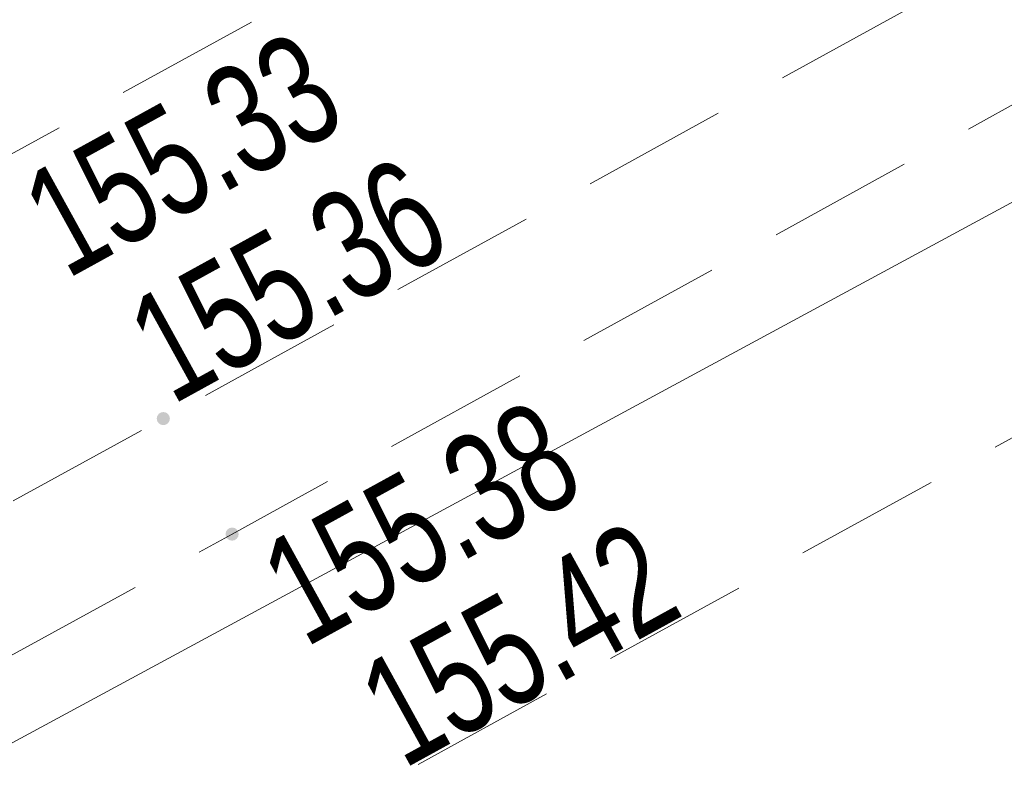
# Model space of a CAD drawing. Header units: metres. Extents: x 8440716 to 8446743, y 5883760 to 5887966.
# Tile 57 of 256: x 8442302.47 to 8442309.2, y 5885709.32 to 5885714.44. Entities that reach past the tile are written whole.
import ezdxf

# ---------------------------------------------------------------- set-up
doc = ezdxf.new("R2010")
doc.units = ezdxf.units.M
doc.header["$MEASUREMENT"] = 0
doc.linetypes.add('1.0_0.5', pattern=[1.5, 1, -0.5])
doc.layers.get('0').update_dxf_attribs({"color": 250, "linetype": 'CONTINUOUS', "lineweight": 5})
for name, color, linetype in [('chodnik', 253, 'CONTINUOUS'), ('pikieta sztuczna', 253, 'CONTINUOUS'), ('pikieta sztuczna-Atr2', 253, 'CONTINUOUS'), ('przewód telekomunikacyjny podziemny', 253, 'CONTINUOUS')]:
    doc.layers.add(name, color=color, linetype=linetype)
doc.styles.get("Standard").update_dxf_attribs({"font": 'Working1250', "width": 0.75})

# ---------------------------------------------------------------- blocks, each defined once
blk = doc.blocks.new('PW01')
at = {"linetype": 'Continuous', "lineweight": 13}
h = blk.add_hatch(color=0, dxfattribs=at)
edge = h.paths.add_edge_path()
edge.add_arc((0, 0), 0.045, 0, 360)

msp = doc.modelspace()

# ---------------------------------------------------------------- linework, layer by layer
at = {"layer": 'chodnik', "color": 253, "linetype": '1.0_0.5', "lineweight": 18, "flags": 128}
for points in [[(8442227.61, 5885673.02), (8442233.09, 5885675.53), (8442236.85, 5885677.26), (8442248.86, 5885682.85), (8442261.11, 5885688.95), (8442270.34, 5885693.7), (8442276.45, 5885696.95), (8442293.62, 5885706.31), (8442303.45, 5885711.71), (8442327.6, 5885725.01), (8442363.58, 5885744.79), (8442368.09, 5885747.26), (8442372.02, 5885749.46), (8442397.76, 5885763.64), (8442430.07, 5885781.43), (8442463.7, 5885799.91), (8442494.8, 5885816.96), (8442526.92, 5885834.71), (8442562.4, 5885854.15), (8442598.17, 5885873.84), (8442624.8, 5885888.46), (8442657.47, 5885906.45), (8442689.67, 5885924.19), (8442721.98, 5885941.97), (8442754.17, 5885959.73), (8442784.37, 5885976.3), (8442819.26, 5885995.45), (8442851.56, 5886013.23), (8442883.81, 5886030.99), (8442916.35, 5886048.87), (8442948.54, 5886066.59), (8442981.18, 5886084.55), (8443014.82, 5886103.01), (8443046.03, 5886120.16), (8443078.59, 5886138.04), (8443110.9, 5886155.85), (8443143.39, 5886173.76), (8443159.31, 5886182.54), (8443160.3, 5886182.95), (8443161.61, 5886183.38), (8443162.98, 5886183.6), (8443164.51, 5886183.65), (8443166.42, 5886183.54), (8443168.06, 5886183.45), (8443169.47, 5886183.69), (8443170.89, 5886184.19), (8443171.98, 5886184.78), (8443172.73, 5886185.26), (8443170.6, 5886186.43), (8443170.05, 5886186.13), (8443169.27, 5886185.79), (8443168.01, 5886185.54), (8443167.07, 5886185.56), (8443165.25, 5886185.7), (8443164.04, 5886185.74), (8443161.85, 5886185.52), (8443160.12, 5886185.08), (8443158.24, 5886184.31), (8443142.4, 5886175.6), (8443109.88, 5886157.66), (8443077.69, 5886139.94), (8443045.06, 5886121.98), (8443013.59, 5886104.73), (8442980.22, 5886086.4), (8442947.47, 5886068.38), (8442915.51, 5886050.79), (8442882.83, 5886032.85), (8442850.52, 5886015.03), (8442818.06, 5885997.17), (8442783.41, 5885978.14), (8442753.19, 5885961.54), (8442720.93, 5885943.74), (8442688.63, 5885925.96), (8442656.38, 5885908.21), (8442623.77, 5885890.25), (8442597.12, 5885875.63), (8442561.4, 5885855.99), (8442525.99, 5885836.53), (8442493.98, 5885818.86), (8442462.78, 5885801.76), (8442428.98, 5885783.14), (8442396.7, 5885765.42), (8442371.04, 5885751.28), (8442367.47, 5885749.33), (8442367.16, 5885749.31), (8442366.9, 5885749.46), (8442366.56, 5885750.02), (8442366.18, 5885750.8), (8442364.41, 5885749.81), (8442364.38, 5885749.25), (8442364.01, 5885748.06), (8442363.55, 5885747.4), (8442362.78, 5885746.73), (8442326.54, 5885726.81), (8442302.36, 5885713.49), (8442292.58, 5885708.1), (8442275.43, 5885698.75), (8442269.39, 5885695.57), (8442260.19, 5885690.78), (8442247.99, 5885684.71), (8442235.85, 5885679.08), (8442232.06, 5885677.37), (8442227.97, 5885675.56), (8442221.94, 5885672.89), (8442216.5, 5885670.61), (8442206.12, 5885666.35), (8442201.41, 5885664.48), (8442190.06, 5885660.16), (8442169.76, 5885652.89), (8442167.35, 5885652.25), (8442161.2, 5885650.61), (8442161.7, 5885648.68), (8442170.42, 5885650.93), (8442190.78, 5885658.22), (8442202.03, 5885662.53), (8442207.06, 5885664.47), (8442217.19, 5885668.66), (8442223.87, 5885671.41)], [(8442398.23, 5885762.83), (8442372.93, 5885748.87), (8442372.02, 5885749.46), (8442368.09, 5885747.26), (8442368.08, 5885746.24), (8442363.93, 5885743.94), (8442328.04, 5885724.2), (8442303.92, 5885710.92), (8442294.03, 5885705.48), (8442276.91, 5885696.15), (8442270.65, 5885692.84), (8442261.52, 5885688.13), (8442249.29, 5885682.04), (8442237.27, 5885676.4), (8442233.82, 5885674.86), (8442227.91, 5885672.18), (8442228.68, 5885670.34), (8442234.79, 5885673.06), (8442238.21, 5885674.64), (8442250.22, 5885680.25), (8442262.44, 5885686.36), (8442271.35, 5885690.96), (8442277.86, 5885694.39), (8442295.07, 5885703.76), (8442305.02, 5885709.25), (8442328.98, 5885722.44), (8442364.79, 5885742.15), (8442399.21, 5885760.98), (8442431.58, 5885778.77), (8442465.05, 5885797.22), (8442495.8, 5885814.05), (8442518.04, 5885826.35), (8442520.13, 5885827.5), (8442528.37, 5885832.06), (8442563.43, 5885851.44), (8442599.47, 5885871.24), (8442625.94, 5885885.78), (8442658.84, 5885903.89), (8442691.97, 5885922.16), (8442723.6, 5885939.55), (8442755.59, 5885957.15), (8442785.67, 5885973.69), (8442820.87, 5885992.99), (8442852.82, 5886010.6), (8442885.15, 5886028.42), (8442917.67, 5886046.28), (8442950.17, 5886064.15), (8442982.52, 5886081.96), (8443016.84, 5886100.81), (8443047.49, 5886117.63), (8443079.73, 5886135.39), (8443112.44, 5886153.39), (8443144.78, 5886171.19), (8443160.82, 5886179.99), (8443162.19, 5886180.5), (8443163.41, 5886180.72), (8443164.97, 5886180.7), (8443166.12, 5886180.47), (8443168.87, 5886179.82), (8443169.49, 5886179.73), (8443170.81, 5886179.74), (8443172.11, 5886180.07), (8443173.41, 5886180.59), (8443175.29, 5886181.7), (8443174.34, 5886182.75), (8443173.14, 5886183.92), (8443171.98, 5886184.78), (8443170.89, 5886184.19), (8443169.47, 5886183.69), (8443168.06, 5886183.45), (8443166.42, 5886183.54), (8443164.51, 5886183.65), (8443162.98, 5886183.6), (8443161.61, 5886183.38), (8443160.3, 5886182.95), (8443159.31, 5886182.54), (8443159.73, 5886181.73), (8443143.87, 5886172.95), (8443111.34, 5886155.04), (8443078.93, 5886137.17), (8443046.49, 5886119.33), (8443015.33, 5886102.26), (8442981.67, 5886083.71), (8442949, 5886065.77), (8442916.82, 5886048.03), (8442884.23, 5886030.14), (8442851.95, 5886012.33), (8442819.79, 5885994.66), (8442784.76, 5885975.43), (8442754.61, 5885958.89), (8442722.39, 5885941.13), (8442691.08, 5885923.91), (8442657.91, 5885905.62), (8442625.13, 5885887.6), (8442598.63, 5885873.01), (8442562.69, 5885853.33), (8442527.37, 5885833.89), (8442495.03, 5885816.03), (8442464.1, 5885799.05), (8442430.54, 5885780.59)]]:
    msp.add_lwpolyline(points, close=True, dxfattribs=at)
at = {"layer": 'przewód telekomunikacyjny podziemny', "color": 30, "linetype": 'Continuous', "lineweight": 18, "flags": 128}
msp.add_lwpolyline([(8442316.79, 5885717.27), (8442288.16, 5885701.78), (8442261.6, 5885687.5), (8442247.28, 5885680.22)], dxfattribs=at)

# ---------------------------------------------------------------- block references
at = {"layer": 'pikieta sztuczna', "color": 253, "linetype": 'Continuous', "lineweight": 13}
for p in [(8442303.45, 5885711.71), (8442303.92, 5885710.92)]:
    msp.add_blockref('PW01', p, dxfattribs=at)

# ---------------------------------------------------------------- texts
at = {"layer": 'pikieta sztuczna-Atr2', "color": 253, "width": 0.72}
for s, rotation, p in [('155.33', 28.847, (8442302.79, 5885712.66)), ('155.36', 28.842, (8442303.51, 5885711.8)), ('155.38', 28.835, (8442304.42, 5885710.14)), ('155.42', 28.832, (8442305.09, 5885709.31))]:
    msp.add_text(s, height=0.75, rotation=rotation, dxfattribs=at).set_placement(p)

doc.saveas('drawing.dxf')
